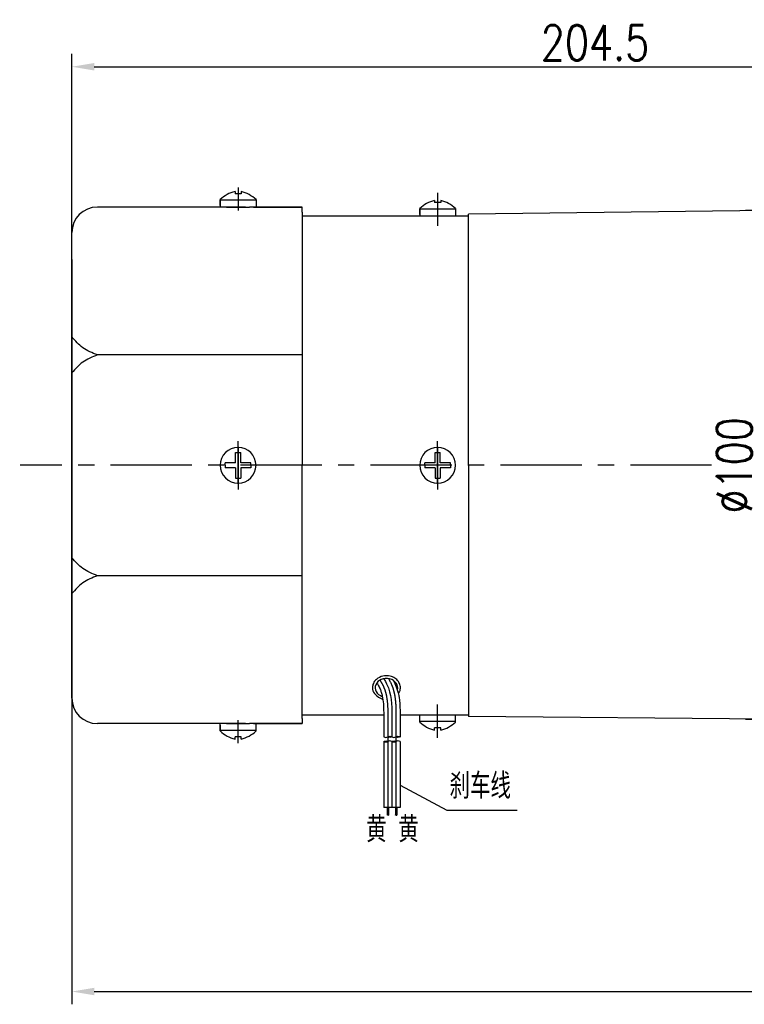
# Model space of a CAD drawing. Header units: inches. Extents: x 675 to 6233, y 11 to 1887.
# Tile 33 of 48: x 4484 to 4597, y 1348 to 1502. Entities that reach past the tile are written whole.
import ezdxf

# ---------------------------------------------------------------- set-up
doc = ezdxf.new("R2010")
doc.units = ezdxf.units.IN
doc.header["$LTSCALE"] = 10
doc.header["$MEASUREMENT"] = 0
doc.linetypes.add('CENTER', pattern=[10.16, 6.35, -1.27, 1.27, -1.27])
for name, color, linetype in [('1轮廓实线层', 7, 'Continuous'), ('2细线层', 4, 'Continuous'), ('3中心线层', 1, 'CENTER'), ('5剖面线层', 2, 'Continuous'), ('6文字层', 3, 'Continuous'), ('7标注层', 4, 'Continuous')]:
    doc.layers.add(name, color=color, linetype=linetype)
doc.styles.add('PC_TEXTSTYLE', font='isocp.shx', dxfattribs={"width": 0.8, "bigfont": 'HZFS.SHX'})
doc.styles.add('TH_GBDIM', font='romans.shx', dxfattribs={"width": 0.8, "bigfont": 'gbcbig.shx'})
doc.dimstyles.new('TH_GBDIM', dxfattribs={"dimtxt": 3.5, "dimasz": 2.5, "dimexe": 2, "dimexo": 0, "dimgap": 1, "dimtad": 1, "dimdec": 4, "dimdsep": 46, "dimtxsty": 'TH_GBDIM', "dimcen": 0.09, "dimclrd": 4, "dimclre": 4, "dimclrt": 3, "dimadec": 0, "dimazin": 0, "dimtfac": 1, "dimtdec": 4, "dimtmove": 0, "dimatfit": 3, "dimfxl": 1, "dimtzin": 0, "dimarcsym": 0})
pattern_1 = [(45, (4442.2083, 1283.196), (0.957884, -0.957884), [])]
pattern_2 = [(45, (4440.9283, 1283.196), (0.957884, -0.957884), [])]

# ---------------------------------------------------------------- blocks, each defined once
blk = doc.blocks.new('*D94')
at = {"layer": '7标注层', "color": 4, "lineweight": -2, "transparency": 16777216}
for p, q in [((4491.92, 1431.99), (4491.92, 1496.33)), ((4655.52, 1431.99), (4655.52, 1496.33)), ((4495.42, 1494.33), (4652.02, 1494.33))]:
    blk.add_line(p, q, dxfattribs=at)
at = {"layer": '7标注层', "color": 4, "transparency": 16777216}
for points in [[(4495.42, 1494.91), (4495.42, 1493.74), (4491.92, 1494.33)], [(4652.02, 1494.91), (4652.02, 1493.74), (4655.52, 1494.33)]]:
    blk.add_solid(points, dxfattribs=at)
at = {"layer": 'Defpoints', "color": 0, "transparency": 16777216}
for p in [(4655.52, 1494.33), (4491.92, 1431.99), (4655.52, 1431.99)]:
    blk.add_point(p, dxfattribs=at)
at = {"layer": '7标注层', "color": 3, "transparency": 16777216, "insert": (4573.72, 1498.08), "char_height": 5.5, "attachment_point": 5, "style": 'TH_GBDIM'}
blk.add_mtext('204.5', dxfattribs=at)
blk = doc.blocks.new('*D95')
at = {"layer": '7标注层', "color": 4, "lineweight": -2, "transparency": 16777216}
for p, q in [((4610.32, 1471.83), (4597.26, 1471.83)), ((4599.26, 1395.73), (4599.26, 1468.33)), ((4605.12, 1392.23), (4597.26, 1392.23))]:
    blk.add_line(p, q, dxfattribs=at)
at = {"layer": '7标注层', "color": 4, "transparency": 16777216}
for points in [[(4598.68, 1468.33), (4599.84, 1468.33), (4599.26, 1471.83)], [(4598.68, 1395.73), (4599.84, 1395.73), (4599.26, 1392.23)]]:
    blk.add_solid(points, dxfattribs=at)
at = {"layer": 'Defpoints', "color": 0, "transparency": 16777216}
for p in [(4599.26, 1471.83), (4610.32, 1471.83), (4605.12, 1392.23)]:
    blk.add_point(p, dxfattribs=at)
at = {"layer": '7标注层', "color": 3, "transparency": 16777216, "insert": (4595.51, 1431.99), "char_height": 5.5, "attachment_point": 5, "rotation": 90, "style": 'TH_GBDIM'}
blk.add_mtext('%%C100', dxfattribs=at)
blk = doc.blocks.new('*D93')
at = {"layer": '7标注层', "color": 4, "lineweight": -2, "transparency": 16777216}
for p, q in [((4491.92, 1464.16), (4491.92, 1347.69)), ((4780.32, 1457.74), (4780.32, 1347.69)), ((4495.42, 1349.69), (4776.82, 1349.69))]:
    blk.add_line(p, q, dxfattribs=at)
at = {"layer": '7标注层', "color": 4, "transparency": 16777216}
for points in [[(4495.42, 1350.28), (4495.42, 1349.11), (4491.92, 1349.69)], [(4776.82, 1350.28), (4776.82, 1349.11), (4780.32, 1349.69)]]:
    blk.add_solid(points, dxfattribs=at)
at = {"layer": 'Defpoints', "color": 0, "transparency": 16777216}
for p in [(4491.92, 1464.16), (4780.32, 1457.74), (4780.32, 1349.69)]:
    blk.add_point(p, dxfattribs=at)
at = {"layer": '7标注层', "color": 3, "transparency": 16777216, "insert": (4636.12, 1353.44), "char_height": 5.5, "attachment_point": 5, "style": 'TH_GBDIM'}
blk.add_mtext('360.5', dxfattribs=at)

msp = doc.modelspace()

# ---------------------------------------------------------------- hatches: boundary and pattern name
at = {"layer": '5剖面线层'}
h = msp.add_hatch(dxfattribs=at)
h.set_pattern_fill('ANSI31', color=256, scale=0.426662, angle=90, style=0)
h.set_pattern_definition(pattern_2)
edge = h.paths.add_edge_path()
edge.add_spline(control_points=[(4541.315182, 1389.529586), (4541.421847, 1389.582919), (4541.635178, 1389.689585), (4541.84851, 1389.582919), (4541.955175, 1389.529586)], knot_values=[0, 0, 0, 0, 0.337306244, 0.674612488, 0.674612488, 0.674612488, 0.674612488], degree=3, periodic=0)
edge.add_spline(control_points=[(4541.955175, 1389.529586), (4541.84851, 1389.476253), (4541.635178, 1389.369588), (4541.421847, 1389.476253), (4541.315182, 1389.529586)], knot_values=[0, 0, 0, 0, 0.337306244, 0.674612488, 0.674612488, 0.674612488, 0.674612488], degree=3, periodic=0)
h = msp.add_hatch(dxfattribs=at)
h.set_pattern_fill('ANSI31', color=256, scale=0.426662, angle=90, style=0)
h.set_pattern_definition(pattern_1)
edge = h.paths.add_edge_path()
edge.add_spline(control_points=[(4542.595169, 1389.529586), (4542.701834, 1389.582919), (4542.915166, 1389.689585), (4543.128497, 1389.582919), (4543.235162, 1389.529586)], knot_values=[0, 0, 0, 0, 0.337306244, 0.674612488, 0.674612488, 0.674612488, 0.674612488], degree=3, periodic=0)
edge.add_spline(control_points=[(4543.235162, 1389.529586), (4543.128497, 1389.476253), (4542.915166, 1389.369588), (4542.701834, 1389.476253), (4542.595169, 1389.529586)], knot_values=[0, 0, 0, 0, 0.337306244, 0.674612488, 0.674612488, 0.674612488, 0.674612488], degree=3, periodic=0)
h = msp.add_hatch(dxfattribs=at)
h.set_pattern_fill('ANSI31', color=256, scale=0.426662, angle=90, style=0)
h.set_pattern_definition(pattern_2)
edge = h.paths.add_edge_path()
edge.add_spline(control_points=[(4541.315182, 1388.782927), (4541.208516, 1388.729594), (4540.995185, 1388.622929), (4540.781854, 1388.729594), (4540.675188, 1388.782927)], knot_values=[0, 0, 0, 0, 0.337306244, 0.674612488, 0.674612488, 0.674612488, 0.674612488], degree=3, periodic=0)
edge.add_spline(control_points=[(4540.675188, 1388.782927), (4540.781854, 1388.83626), (4540.995185, 1388.942925), (4541.208516, 1388.83626), (4541.315182, 1388.782927)], knot_values=[0, 0, 0, 0, 0.337306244, 0.674612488, 0.674612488, 0.674612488, 0.674612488], degree=3, periodic=0)
h = msp.add_hatch(dxfattribs=at)
h.set_pattern_fill('ANSI31', color=256, scale=0.426662, angle=90, style=0)
h.set_pattern_definition(pattern_1)
edge = h.paths.add_edge_path()
edge.add_spline(control_points=[(4542.595169, 1388.782927), (4542.488503, 1388.729594), (4542.275172, 1388.622929), (4542.061841, 1388.729594), (4541.955175, 1388.782927)], knot_values=[0, 0, 0, 0, 0.337306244, 0.674612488, 0.674612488, 0.674612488, 0.674612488], degree=3, periodic=0)
edge.add_spline(control_points=[(4541.955175, 1388.782927), (4542.061841, 1388.83626), (4542.275172, 1388.942925), (4542.488503, 1388.83626), (4542.595169, 1388.782927)], knot_values=[0, 0, 0, 0, 0.337306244, 0.674612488, 0.674612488, 0.674612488, 0.674612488], degree=3, periodic=0)

# ---------------------------------------------------------------- linework, layer by layer
for p, q in [((4517.435042, 1474.813728), (4517.435042, 1474.471171)), ((4518.395042, 1474.471171), (4517.435042, 1474.471171)), ((4518.395042, 1474.813728), (4518.395042, 1474.471171)), ((4519.070138, 1472.391171), (4495.915042, 1472.391171)), ((4515.115042, 1473.539447), (4515.115042, 1472.391171)), ((4520.715042, 1473.463924), (4515.115042, 1473.463924)), ((4515.115044, 1472.633374), (4515.115044, 1473.539449)), ((4516.115042, 1472.391171), (4519.715042, 1472.391171)), ((4516.115042, 1472.391171), (4519.715042, 1472.391171)), ((4527.915042, 1472.391171), (4519.715042, 1472.391171)), ((4520.715042, 1473.539447), (4520.715042, 1472.391171)), ((4527.915042, 1471.591171), (4527.915042, 1472.391171)), ((4548.635042, 1473.413728), (4548.635042, 1473.071171)), ((4549.595042, 1473.071171), (4548.635042, 1473.071171)), ((4549.595042, 1473.413728), (4549.595042, 1473.071171)), ((4648.315042, 1472.397128), (4553.915042, 1471.265213)), ((4527.915042, 1471.591171), (4527.915042, 1431.991171)), ((4527.915042, 1470.991171), (4533.261482, 1470.991171)), ((4527.915042, 1470.991171), (4553.915042, 1470.991171)), ((4546.315042, 1472.139447), (4546.315042, 1470.991171)), ((4551.915042, 1472.063924), (4546.315042, 1472.063924)), ((4546.315044, 1471.233374), (4546.315044, 1472.139449)), ((4551.915042, 1472.139447), (4551.915042, 1470.991171)), ((4553.915042, 1431.991171), (4553.915042, 1471.265213)), ((4491.915042, 1395.591171), (4491.915042, 1468.391171)), ((4527.915042, 1449.256164), (4495.915042, 1449.256164)), ((4527.915042, 1392.391171), (4527.915042, 1431.991171)), ((4553.915042, 1431.991171), (4553.915042, 1392.717128)), ((4527.915042, 1414.726177), (4495.915042, 1414.726177)), ((4527.915042, 1392.991171), (4533.261482, 1392.991171)), ((4527.915042, 1392.991171), (4540.679972, 1392.991171)), ((4527.915042, 1392.391171), (4527.915042, 1391.591171)), ((4543.240162, 1392.991171), (4553.915042, 1392.991171)), ((4543.240162, 1392.991171), (4549.115042, 1392.991171)), ((4551.915042, 1391.842894), (4551.915042, 1392.991171)), ((4605.115042, 1392.228618), (4553.915042, 1392.717128)), ((4519.070138, 1391.591171), (4495.915042, 1391.591171)), ((4515.115042, 1390.442894), (4515.115042, 1391.591171)), ((4515.115044, 1391.348968), (4515.115044, 1390.442893)), ((4516.115042, 1391.591171), (4519.715042, 1391.591171)), ((4516.115042, 1391.591171), (4519.715042, 1391.591171)), ((4527.915042, 1391.591171), (4519.715042, 1391.591171)), ((4520.715042, 1390.442894), (4520.715042, 1391.591171)), ((4551.915042, 1391.918418), (4546.315042, 1391.918418)), ((4549.595042, 1390.911171), (4548.635042, 1390.911171)), ((4548.635042, 1390.568613), (4548.635042, 1390.911171)), ((4549.595042, 1390.568613), (4549.595042, 1390.911171)), ((4520.715042, 1390.518418), (4515.115042, 1390.518418)), ((4518.395042, 1389.511171), (4517.435042, 1389.511171)), ((4517.435042, 1389.168613), (4517.435042, 1389.511171)), ((4518.395042, 1389.168613), (4518.395042, 1389.511171))]:
    msp.add_line(p, q)
at = {"color": 4}
msp.add_line((4550.530777, 1378.048579), (4561.56022, 1378.048579), dxfattribs=at)
for centre, radius, start, end in [((4518.682957, 1469.792655), 5.173825, 103.95724298, 133.59914619), ((4517.147127, 1469.792655), 5.173825, 46.40085381, 76.04275702), ((4495.915042, 1468.391171), 4, 90, 180), ((4549.882957, 1468.392655), 5.173825, 103.95724298, 133.59914619), ((4548.347127, 1468.392655), 5.173825, 46.40085381, 76.04275702), ((4495.915042, 1395.591171), 4, 180, 270), ((4549.882957, 1395.589686), 5.173825, 226.40085381, 256.04275702), ((4548.347127, 1395.589686), 5.173825, 283.95724298, 313.59914619), ((4518.682957, 1394.189686), 5.173825, 226.40085381, 256.04275702), ((4517.147127, 1394.189686), 5.173825, 283.95724298, 313.59914619)]:
    msp.add_arc(centre, radius, start, end)
msp.add_ellipse((4541.107343, 1397.206384), major_axis=(1.763354, 0), ratio=0.8210668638, start_param=-0.2424466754, end_param=4.3399554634)
for points in [[(4520.315042, 1472.391171), (4527.915042, 1472.391171)], [(4520.315042, 1391.591171), (4527.915042, 1391.591171)]]:
    msp.add_open_spline(points, degree=1)
for points in [[(4495.915042, 1449.256164), (4493.630923, 1450.388648), (4491.915042, 1452.060319)], [(4495.915042, 1449.256164), (4493.630923, 1448.123681), (4491.915042, 1446.452009)], [(4495.915042, 1414.726177), (4493.630923, 1415.858661), (4491.915042, 1417.530332)], [(4495.915042, 1414.726177), (4493.630923, 1413.593694), (4491.915042, 1411.922022)]]:
    msp.add_spline(points, degree=3)
msp.add_open_spline([(4542.96087, 1396.310581), (4543.163908, 1396.549607), (4543.208874, 1396.663684), (4543.305364, 1397.020545), (4543.3147, 1397.273622), (4543.219998, 1397.759711), (4543.11656, 1397.991893), (4542.822314, 1398.398894), (4542.632042, 1398.574), (4542.196638, 1398.850319), (4541.951511, 1398.951755), (4541.319842, 1399.101419), (4540.920014, 1399.10333), (4540.168376, 1398.933093), (4539.816554, 1398.760742), (4539.335434, 1398.338024), (4539.171701, 1398.122347), (4538.968246, 1397.669863), (4538.917327, 1397.438325), (4538.917327, 1397.206384), (4538.917327, 1397.043724), (4538.942146, 1396.881136), (4539.050882, 1396.528587), (4539.491921, 1395.803285), (4540.548146, 1395.387705)], degree=3, knots=[2.7379057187, 2.7379057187, 2.7379057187, 2.7379057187, 2.9231318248, 2.9231318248, 3.3002119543, 3.3002119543, 3.6772920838, 3.6772920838, 4.0543722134, 4.0543722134, 4.4314523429, 4.4314523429, 4.9815414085, 4.9815414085, 5.5316304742, 5.5316304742, 5.9295236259, 5.9295236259, 6.2831853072, 6.2831853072, 6.2831853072, 6.5312097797, 6.5312097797, 6.843963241, 6.843963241, 6.843963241, 6.843963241])
at = {"layer": '1轮廓实线层'}
for p, q in [((4516.315042, 1472.391171), (4519.515042, 1472.391171)), ((4517.515042, 1432.391171), (4517.515042, 1433.991171)), ((4517.515042, 1433.991171), (4518.315042, 1433.991171)), ((4518.315042, 1432.391171), (4518.315042, 1433.991171)), ((4548.715042, 1432.391171), (4548.715042, 1433.991171)), ((4548.715042, 1433.991171), (4549.515042, 1433.991171)), ((4549.515042, 1432.391171), (4549.515042, 1433.991171)), ((4517.515042, 1432.391171), (4515.915042, 1432.391171)), ((4515.915042, 1431.991171), (4515.915042, 1432.391171)), ((4519.915042, 1432.391171), (4518.315042, 1432.391171)), ((4519.915042, 1431.991171), (4519.915042, 1432.391171)), ((4548.715042, 1432.391171), (4547.115042, 1432.391171)), ((4547.115042, 1431.991171), (4547.115042, 1432.391171)), ((4551.115042, 1432.391171), (4549.515042, 1432.391171)), ((4551.115042, 1431.991171), (4551.115042, 1432.391171)), ((4515.915042, 1431.991171), (4515.915042, 1431.591171)), ((4517.515042, 1431.591171), (4515.915042, 1431.591171)), ((4517.515042, 1431.591171), (4517.515042, 1429.991171)), ((4519.915042, 1431.591171), (4518.315042, 1431.591171)), ((4518.315042, 1431.591171), (4518.315042, 1429.991171)), ((4519.915042, 1431.991171), (4519.915042, 1431.591171)), ((4547.115042, 1431.991171), (4547.115042, 1431.591171)), ((4548.715042, 1431.591171), (4547.115042, 1431.591171)), ((4548.715042, 1431.591171), (4548.715042, 1429.991171)), ((4551.115042, 1431.591171), (4549.515042, 1431.591171)), ((4549.515042, 1431.591171), (4549.515042, 1429.991171)), ((4551.115042, 1431.991171), (4551.115042, 1431.591171)), ((4517.515042, 1429.991171), (4518.315042, 1429.991171)), ((4548.715042, 1429.991171), (4549.515042, 1429.991171)), ((4540.675188, 1392.173305), (4540.675188, 1389.529586)), ((4541.955175, 1392.173305), (4541.955175, 1389.529586)), ((4543.235162, 1392.173305), (4543.235162, 1389.529586)), ((4546.315042, 1391.842894), (4546.315042, 1392.991171)), ((4516.315042, 1391.591171), (4519.515042, 1391.591171)), ((4540.675188, 1388.782927), (4540.675188, 1378.489967)), ((4541.955175, 1388.782927), (4541.955175, 1378.489967)), ((4543.235162, 1388.782927), (4543.235162, 1378.489967)), ((4543.235162, 1378.489967), (4540.675188, 1378.489967)), ((4541.205532, 1378.489967), (4541.205532, 1377.282248)), ((4541.418863, 1378.489967), (4541.418863, 1377.282248)), ((4542.499831, 1378.489967), (4542.499831, 1377.282248)), ((4542.713162, 1378.489967), (4542.713162, 1377.282248))]:
    msp.add_line(p, q, dxfattribs=at)
for centre, start, end in [((4517.915042, 1431.991171), 0, 180), ((4549.115042, 1431.991171), 0, 180), ((4517.915042, 1431.991171), 180, 0), ((4549.115042, 1431.991171), 180, 0)]:
    msp.add_arc(centre, 2.8, start, end, dxfattribs=at)
for points, knots in [([(4540.71633, 1398.618172), (4541.060639, 1398.018039), (4541.9892, 1396.123663), (4541.970092, 1393.905168), (4541.955175, 1392.173305)], [6.3976842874, 6.3976842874, 6.3976842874, 6.3976842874, 9.7079114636, 21.4886171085, 21.4886171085, 21.4886171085, 21.4886171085]), ([(4542.168161, 1398.362918), (4542.912738, 1397.052274), (4543.120076, 1395.509625), (4543.2484, 1394.187011), (4543.244073, 1393.247924), (4543.23616, 1392.283595), (4543.235637, 1392.222851), (4543.235115, 1392.16228)], [12.5976060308, 12.5976060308, 12.5976060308, 12.5976060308, 14.9654113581, 14.9654113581, 21.0765946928, 21.0765946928, 21.4886171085, 21.4886171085, 21.4886171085, 21.4886171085]), ([(4539.59283, 1397.947925), (4539.683631, 1397.843815), (4539.726295, 1397.770391), (4539.894385, 1397.471347), (4540.006815, 1397.247781), (4540.179342, 1396.848432), (4540.244539, 1396.673998), (4540.359406, 1396.309843), (4540.408841, 1396.121385), (4540.535705, 1395.536796), (4540.591483, 1395.12125), (4540.661185, 1394.24695), (4540.675116, 1393.788458), (4540.681739, 1392.946282), (4540.678547, 1392.568781), (4540.675236, 1392.184329)], [5.9841875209, 5.9841875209, 5.9841875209, 5.9841875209, 6.6664416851, 6.6664416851, 8.7718044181, 8.7718044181, 10.4554113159, 10.4554113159, 12.1390182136, 12.1390182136, 15.5062320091, 15.5062320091, 18.8734458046, 18.8734458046, 21.4886171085, 21.4886171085, 21.4886171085, 21.4886171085])]:
    msp.add_open_spline(points, degree=3, knots=knots, dxfattribs=at)
for points in [[(4540.675188, 1389.529586), (4540.995185, 1389.422921), (4541.315182, 1389.529586)], [(4541.315182, 1389.529586), (4541.635178, 1389.636252), (4541.955175, 1389.529586)], [(4541.955175, 1389.529586), (4541.635178, 1389.422921), (4541.315182, 1389.529586)], [(4541.955175, 1389.529586), (4542.275172, 1389.422921), (4542.595169, 1389.529586)], [(4542.595169, 1389.529586), (4542.915166, 1389.636252), (4543.235162, 1389.529586)], [(4543.235162, 1389.529586), (4542.915166, 1389.422921), (4542.595169, 1389.529586)], [(4540.675188, 1388.782927), (4540.995185, 1388.889593), (4541.315182, 1388.782927)], [(4541.315182, 1388.782927), (4540.995185, 1388.676261), (4540.675188, 1388.782927)], [(4541.955175, 1388.782927), (4541.635178, 1388.889593), (4541.315182, 1388.782927)], [(4541.955175, 1388.782927), (4542.275172, 1388.889593), (4542.595169, 1388.782927)], [(4542.595169, 1388.782927), (4542.275172, 1388.676261), (4541.955175, 1388.782927)], [(4543.235162, 1388.782927), (4542.915166, 1388.889593), (4542.595169, 1388.782927)]]:
    msp.add_spline(points, degree=3, dxfattribs=at)
at = {"layer": '2细线层'}
for points in [[(4541.205532, 1377.282248), (4541.306938, 1377.304216), (4541.400436, 1377.261359), (4541.418863, 1377.282248)], [(4542.499831, 1377.282248), (4542.601237, 1377.304216), (4542.694735, 1377.261359), (4542.713162, 1377.282248)]]:
    msp.add_spline(points, degree=3, dxfattribs=at)
at = {"layer": '3中心线层', "ltscale": 0.2}
for p, q in [((4517.915042, 1475.450339), (4517.915042, 1471.829929)), ((4549.115042, 1474.590596), (4549.115042, 1469.42158)), ((4517.915042, 1431.148854), (4517.915042, 1435.773817)), ((4517.915042, 1430.571964), (4517.915042, 1435.574293)), ((4517.915042, 1430.042529), (4517.915042, 1435.536393)), ((4549.115042, 1431.148854), (4549.115042, 1435.773817)), ((4549.115042, 1430.571964), (4549.115042, 1435.574293)), ((4549.115042, 1430.042529), (4549.115042, 1435.536393)), ((4517.915042, 1431.362567), (4517.915042, 1435.191171)), ((4517.915042, 1434.897798), (4517.915042, 1429.343534)), ((4517.915042, 1429.084543), (4517.915042, 1434.638808)), ((4517.915042, 1433.939813), (4517.915042, 1428.445949)), ((4549.115042, 1431.362567), (4549.115042, 1435.191171)), ((4549.115042, 1434.897798), (4549.115042, 1429.343534)), ((4549.115042, 1429.084543), (4549.115042, 1434.638808)), ((4549.115042, 1433.939813), (4549.115042, 1428.445949)), ((4517.915042, 1433.410377), (4517.915042, 1428.408049)), ((4517.915042, 1432.833488), (4517.915042, 1428.208525)), ((4517.915042, 1432.619775), (4517.915042, 1428.791171)), ((4549.115042, 1433.410377), (4549.115042, 1428.408049)), ((4549.115042, 1432.833488), (4549.115042, 1428.208525)), ((4549.115042, 1432.619775), (4549.115042, 1428.791171)), ((4591.955952, 1431.991171), (4483.847696, 1431.991171))]:
    msp.add_line(p, q, dxfattribs=at)
at = {"layer": '3中心线层'}
for p, q in [((4549.115042, 1389.391745), (4549.115042, 1394.560761)), ((4517.915042, 1388.532003), (4517.915042, 1392.152412)), ((4541.315182, 1392.173305), (4541.315182, 1389.529586)), ((4542.595169, 1392.173305), (4542.595169, 1389.529586)), ((4541.315182, 1389.529586), (4541.315182, 1378.489967)), ((4542.595169, 1389.529586), (4542.595169, 1378.489967))]:
    msp.add_line(p, q, dxfattribs=at)
for points, knots in [([(4540.101888, 1398.395792), (4540.277449, 1398.099711), (4540.386664, 1397.905895), (4540.640933, 1397.409263), (4540.771094, 1397.107335), (4540.92938, 1396.637147), (4540.975989, 1396.477361), (4541.059012, 1396.149926), (4541.095147, 1395.983069), (4541.208788, 1395.367772), (4541.258012, 1394.901416), (4541.314246, 1393.941281), (4541.320976, 1393.447633), (4541.319706, 1392.691112), (4541.317418, 1392.435764), (4541.315205, 1392.178817)], [5.8469386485, 5.8469386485, 5.8469386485, 5.8469386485, 7.5315901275, 7.5315901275, 10.1458814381, 10.1458814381, 11.4683917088, 11.4683917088, 12.7909019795, 12.7909019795, 16.2669826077, 16.2669826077, 19.7430632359, 19.7430632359, 21.4886171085, 21.4886171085, 21.4886171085, 21.4886171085]), ([(4541.404434, 1398.633519), (4541.727659, 1398.101716), (4541.863234, 1397.80961), (4542.044256, 1397.339699), (4542.102777, 1397.169847), (4542.206735, 1396.829), (4542.252654, 1396.657417), (4542.374411, 1396.140025), (4542.434285, 1395.791753), (4542.572166, 1394.699831), (4542.596699, 1393.950496), (4542.601284, 1392.859401), (4542.59811, 1392.512053), (4542.595145, 1392.167792)], [7.3040810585, 7.3040810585, 7.3040810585, 7.3040810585, 9.4389374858, 9.4389374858, 10.6170294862, 10.6170294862, 11.7951214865, 11.7951214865, 14.1513054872, 14.1513054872, 19.1468510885, 19.1468510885, 21.4886171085, 21.4886171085, 21.4886171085, 21.4886171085])]:
    msp.add_open_spline(points, degree=3, knots=knots, dxfattribs=at)
at = {"layer": '7标注层'}
msp.add_lwpolyline([(4543.235162, 1381.979852), (4550.530777, 1378.048579)], dxfattribs=at)

# ---------------------------------------------------------------- texts
at = {"layer": '6文字层', "insert": (4326.5302, 1437.172217), "char_height": 8.10055599, "width": 140.91348839, "attachment_point": 1, "style": 'PC_TEXTSTYLE'}
msp.add_mtext('{\\C3;输出转矩N.m(允许最大输出扭矩45N.m)}', dxfattribs=at)
at = {"layer": '6文字层', "color": 7, "char_height": 4, "attachment_point": 1, "style": 'PC_TEXTSTYLE'}
for s, insert, width in [('{\\C3;刹车线}', (4550.968268, 1383.83836), 12.4166013), ('{\\C3;黄 黄}', (4537.932677, 1377.046612), 9.72398741)]:
    msp.add_mtext(s, dxfattribs=dict(at, insert=insert, width=width))

# ---------------------------------------------------------------- dimensions: what is measured, and where the dimension line sits
at = {"layer": '7标注层'}
for base, p1, p2, picture, middle in [((4655.515042, 1494.327943), (4491.915042, 1431.991171), (4655.515042, 1431.991171), '*D94', (4573.715042, 1494.327943)), ((4780.315038, 1349.692891), (4491.915042, 1464.159557), (4780.315038, 1457.736634), '*D93', (4636.11504, 1349.692891))]:
    dim = msp.add_linear_dim(base=base, p1=p1, p2=p2, dimstyle='TH_GBDIM', override={"dimtxt": 5.5, "dimasz": 3.5, "dimgap": 1, "dimtad": 1, "dimjust": 0, "dimdec": 1, "dimlfac": 1.25, "dimse1": 0, "dimse2": 0, "dimsd1": 0, "dimsd2": 0, "dimadec": 1}, dxfattribs=at)
    dim.commit()
    dim.dimension.update_dxf_attribs({"geometry": picture, "text_midpoint": middle, "dimtype": 160})
dim = msp.add_linear_dim(base=(4599.26023, 1471.831171), p1=(4605.115042, 1392.228618), p2=(4610.315042, 1471.831171), angle=90, text='%%C100', dimstyle='TH_GBDIM', override={"dimtxt": 5.5, "dimasz": 3.5, "dimdec": 1, "dimlfac": 1.25, "dimadec": 1}, dxfattribs=at)
dim.commit()
dim.dimension.update_dxf_attribs({"geometry": '*D95', "text_midpoint": (4599.26023, 1431.991171), "dimtype": 160})

doc.saveas('drawing.dxf')
